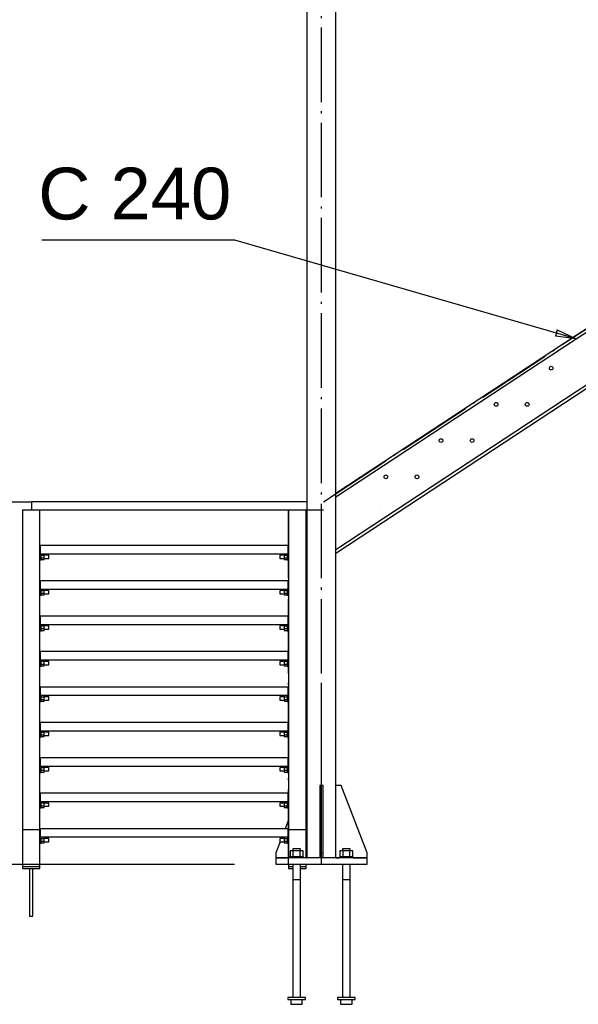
# Paper-space layout 'A0 Advance Steel' of a CAD drawing. Header units: millimetres. Extents: x 209 to 803, y 321 to 741.
# Tile 13 of 52: x 457 to 484, y 409 to 457. Entities that reach past the tile are written whole.
import ezdxf

# ---------------------------------------------------------------- set-up
doc = ezdxf.new("R2010")
doc.units = ezdxf.units.MM
doc.linetypes.add('ACAD_ISO04W100', pattern=[30, 24, -3, 0, -3])
doc.layers.get('0').update_dxf_attribs({"linetype": 'CONTINUOUS'})
for name, color, linetype in [('AS_Belki', 145, 'CONTINUOUS'), ('AS_Blachy', 30, 'CONTINUOUS'), ('AS_DIM_ON', 7, 'CONTINUOUS'), ('AS_INS_ON', 7, 'CONTINUOUS'), ('AS_Kotwy', 9, 'CONTINUOUS'), ('AS_Kraty', 9, 'CONTINUOUS'), ('AS_Schody', 253, 'CONTINUOUS'), ('AS_Sruby', 9, 'CONTINUOUS')]:
    doc.layers.add(name, color=color, linetype=linetype)
doc.styles.add('Arial', font='arial.ttf')

psp = doc.layouts.new('A0 Advance Steel')

# ---------------------------------------------------------------- linework, layer by layer
at = {"color": 0, "linetype": 'ByBlock', "lineweight": -2}
for p, q in [((482.688, 441.92), (482.596, 441.6)), ((482.688, 441.92), (483.603, 441.482)), ((483.603, 441.482), (482.596, 441.6))]:
    psp.add_line(p, q, dxfattribs=at)
at = {"color": 7}
psp.add_lwpolyline([(483.603, 441.482), (467.12, 446.243), (457.801, 446.243)], dxfattribs=at)
at = {"layer": 'AS_Belki', "color": 10, "linetype": 'ACAD_ISO04W100', "ltscale": 0.15}
for p, q in [((471.303, 416.114), (471.303, 673.767)), ((471.303, 416.114), (471.303, 673.767)), ((474.103, 433.214), (474.103, 433.214)), ((471.303, 430.814), (471.303, 430.814)), ((471.303, 418.089), (471.303, 424.788))]:
    psp.add_line(p, q, dxfattribs=at)
at = {"layer": 'AS_Belki', "linetype": 'Continuous', "ltscale": 0.15}
for p, q in [((470.603, 465.116), (470.603, 416.414)), ((472.003, 416.414), (472.003, 465.116))]:
    psp.add_line(p, q, dxfattribs=at)
at = {"layer": 'AS_Blachy', "linetype": 'Continuous', "ltscale": 0.15}
for p, q in [((457.741, 431.504), (457.711, 431.504)), ((457.741, 430.804), (457.741, 431.504)), ((469.711, 431.504), (469.681, 431.504)), ((469.681, 431.504), (469.681, 430.804)), ((457.711, 430.804), (457.741, 430.804)), ((469.681, 430.804), (469.711, 430.804)), ((457.741, 429.794), (457.711, 429.794)), ((457.741, 429.094), (457.741, 429.794)), ((469.711, 429.794), (469.681, 429.794)), ((469.681, 429.794), (469.681, 429.094)), ((457.711, 429.094), (457.741, 429.094)), ((469.681, 429.094), (469.711, 429.094)), ((457.741, 428.084), (457.711, 428.084)), ((469.711, 428.084), (469.681, 428.084)), ((457.741, 427.384), (457.741, 427.684)), ((469.681, 427.684), (469.681, 427.384)), ((457.711, 427.384), (457.741, 427.384)), ((469.681, 427.384), (469.711, 427.384)), ((457.741, 426.374), (457.711, 426.374)), ((457.741, 425.674), (457.741, 426.374)), ((469.711, 426.374), (469.681, 426.374)), ((469.681, 426.374), (469.681, 425.674)), ((457.711, 425.674), (457.741, 425.674)), ((469.681, 425.674), (469.711, 425.674)), ((457.741, 424.664), (457.711, 424.664)), ((457.741, 423.964), (457.741, 424.664)), ((469.711, 424.664), (469.681, 424.664)), ((469.681, 424.664), (469.681, 423.964)), ((457.711, 423.964), (457.741, 423.964)), ((469.681, 423.964), (469.711, 423.964)), ((457.741, 422.954), (457.711, 422.954)), ((457.741, 422.254), (457.741, 422.954)), ((469.711, 422.954), (469.681, 422.954)), ((469.681, 422.954), (469.681, 422.254)), ((457.711, 422.254), (457.741, 422.254)), ((469.681, 422.254), (469.711, 422.254)), ((457.741, 421.244), (457.711, 421.244)), ((457.741, 420.544), (457.741, 421.244)), ((469.711, 421.244), (469.681, 421.244)), ((469.681, 421.244), (469.681, 420.544)), ((457.711, 420.544), (457.741, 420.544)), ((469.681, 420.544), (469.711, 420.544)), ((470.603, 419.914), (470.561, 419.914)), ((471.383, 419.914), (471.223, 419.914)), ((471.223, 419.914), (471.223, 416.664)), ((471.383, 416.664), (471.383, 419.914)), ((472.253, 419.914), (472.003, 419.914)), ((473.503, 416.664), (472.253, 419.914)), ((457.741, 419.534), (457.711, 419.534)), ((457.741, 418.834), (457.741, 419.534)), ((469.711, 419.534), (469.681, 419.534)), ((469.681, 419.534), (469.681, 418.834)), ((457.711, 418.834), (457.741, 418.834)), ((469.681, 418.834), (469.711, 418.834)), ((469.711, 418.244), (469.549, 417.824)), ((457.711, 417.77), (456.861, 417.77)), ((456.861, 417.77), (456.861, 415.994)), ((457.741, 417.824), (457.711, 417.824)), ((457.711, 415.994), (457.711, 417.77)), ((457.741, 417.124), (457.741, 417.824)), ((469.711, 417.824), (469.681, 417.824)), ((469.681, 417.824), (469.681, 417.124)), ((470.561, 417.77), (469.711, 417.77)), ((469.711, 417.77), (469.711, 416.414)), ((470.561, 416.414), (470.561, 417.77)), ((457.711, 417.124), (457.741, 417.124)), ((469.307, 417.194), (469.103, 416.664)), ((469.395, 417.424), (469.368, 417.354)), ((469.681, 417.124), (469.711, 417.124)), ((469.103, 416.664), (469.103, 416.414)), ((471.223, 416.664), (471.383, 416.664)), ((471.223, 416.664), (471.223, 416.414)), ((471.383, 416.414), (471.383, 416.664)), ((473.503, 416.414), (473.503, 416.664)), ((469.103, 416.414), (469.711, 416.414)), ((473.503, 416.414), (469.103, 416.414)), ((469.103, 416.414), (469.103, 416.114)), ((469.103, 416.114), (473.503, 416.114)), ((469.711, 416.114), (469.711, 415.994)), ((470.561, 416.414), (470.603, 416.414)), ((470.561, 415.994), (470.561, 416.114)), ((472.003, 416.414), (472.173, 416.414)), ((472.833, 416.414), (473.503, 416.414)), ((473.503, 416.114), (473.503, 416.414)), ((456.861, 415.994), (457.711, 415.994)), ((456.861, 415.994), (456.861, 415.894)), ((456.861, 415.894), (457.711, 415.894)), ((457.711, 415.894), (457.711, 415.994)), ((469.711, 415.994), (469.923, 415.994)), ((469.711, 415.994), (469.711, 415.894)), ((469.711, 415.894), (469.923, 415.894)), ((470.283, 415.994), (470.561, 415.994)), ((470.283, 415.894), (470.561, 415.894)), ((470.561, 415.894), (470.561, 415.994))]:
    psp.add_line(p, q, dxfattribs=at)
at = {"layer": 'AS_DIM_ON', "color": 8}
for p in [(424.598, 416.114), (429.555, 416.114)]:
    psp.add_line(p, (467.103, 416.114), dxfattribs=at)
at = {"layer": 'AS_INS_ON', "color": 7}
psp.add_line((418.765, 433.614), (457.301, 433.614), dxfattribs=at)
at = {"layer": 'AS_Kotwy', "linetype": 'Continuous', "ltscale": 0.15}
for p, q in [((469.944, 416.754), (469.785, 416.754)), ((469.785, 416.754), (469.785, 416.464)), ((469.937, 416.844), (469.923, 416.844)), ((469.923, 416.844), (469.923, 416.754)), ((469.976, 416.844), (469.937, 416.844)), ((470.262, 416.754), (469.944, 416.754)), ((469.944, 416.464), (469.944, 416.754)), ((470.034, 416.844), (469.976, 416.844)), ((470.103, 416.844), (470.034, 416.844)), ((470.172, 416.844), (470.103, 416.844)), ((470.23, 416.844), (470.172, 416.844)), ((470.269, 416.844), (470.23, 416.844)), ((470.42, 416.754), (470.262, 416.754)), ((470.262, 416.754), (470.262, 416.464)), ((470.283, 416.844), (470.269, 416.844)), ((470.283, 416.754), (470.283, 416.844)), ((470.42, 416.464), (470.42, 416.754)), ((472.344, 416.754), (472.185, 416.754)), ((472.185, 416.754), (472.185, 416.464)), ((472.337, 416.844), (472.323, 416.844)), ((472.323, 416.844), (472.323, 416.754)), ((472.376, 416.844), (472.337, 416.844)), ((472.662, 416.754), (472.344, 416.754)), ((472.344, 416.464), (472.344, 416.754)), ((472.434, 416.844), (472.376, 416.844)), ((472.503, 416.844), (472.434, 416.844)), ((472.572, 416.844), (472.503, 416.844)), ((472.63, 416.844), (472.572, 416.844)), ((472.669, 416.844), (472.63, 416.844)), ((472.82, 416.754), (472.662, 416.754)), ((472.662, 416.754), (472.662, 416.464)), ((472.683, 416.844), (472.669, 416.844)), ((472.683, 416.754), (472.683, 416.844)), ((472.82, 416.464), (472.82, 416.754)), ((469.779, 416.464), (469.773, 416.464)), ((469.773, 416.464), (469.773, 416.414)), ((469.798, 416.464), (469.779, 416.464)), ((469.828, 416.464), (469.798, 416.464)), ((469.87, 416.464), (469.828, 416.464)), ((469.92, 416.464), (469.87, 416.464)), ((469.977, 416.464), (469.92, 416.464)), ((469.923, 416.114), (469.923, 415.364)), ((470.038, 416.464), (469.977, 416.464)), ((470.103, 416.464), (470.038, 416.464)), ((470.167, 416.464), (470.103, 416.464)), ((470.229, 416.464), (470.167, 416.464)), ((470.286, 416.464), (470.229, 416.464)), ((470.283, 415.364), (470.283, 416.114)), ((470.336, 416.464), (470.286, 416.464)), ((470.377, 416.464), (470.336, 416.464)), ((470.408, 416.464), (470.377, 416.464)), ((470.427, 416.464), (470.408, 416.464)), ((470.433, 416.464), (470.427, 416.464)), ((470.433, 416.414), (470.433, 416.464)), ((472.179, 416.464), (472.173, 416.464)), ((472.173, 416.464), (472.173, 416.414)), ((472.198, 416.464), (472.179, 416.464)), ((472.228, 416.464), (472.198, 416.464)), ((472.27, 416.464), (472.228, 416.464)), ((472.32, 416.464), (472.27, 416.464)), ((472.377, 416.464), (472.32, 416.464)), ((472.323, 416.114), (472.323, 415.364)), ((472.438, 416.464), (472.377, 416.464)), ((472.503, 416.464), (472.438, 416.464)), ((472.567, 416.464), (472.503, 416.464)), ((472.629, 416.464), (472.567, 416.464)), ((472.686, 416.464), (472.629, 416.464)), ((472.683, 415.364), (472.683, 416.114)), ((472.736, 416.464), (472.686, 416.464)), ((472.777, 416.464), (472.736, 416.464)), ((472.808, 416.464), (472.777, 416.464)), ((472.827, 416.464), (472.808, 416.464)), ((472.833, 416.464), (472.827, 416.464)), ((472.833, 416.414), (472.833, 416.464)), ((457.206, 415.894), (457.206, 413.594)), ((457.366, 413.594), (457.366, 415.894)), ((469.923, 415.364), (469.926, 415.364)), ((469.923, 415.364), (469.923, 409.669)), ((469.926, 415.364), (469.937, 415.364)), ((469.937, 415.364), (469.953, 415.364)), ((469.953, 415.364), (469.976, 415.364)), ((469.976, 415.364), (470.003, 415.364)), ((470.003, 415.364), (470.034, 415.364)), ((470.034, 415.364), (470.068, 415.364)), ((470.068, 415.364), (470.103, 415.364)), ((470.103, 415.364), (470.138, 415.364)), ((470.138, 415.364), (470.172, 415.364)), ((470.172, 415.364), (470.203, 415.364)), ((470.203, 415.364), (470.23, 415.364)), ((470.23, 415.364), (470.253, 415.364)), ((470.253, 415.364), (470.269, 415.364)), ((470.269, 415.364), (470.279, 415.364)), ((470.279, 415.364), (470.283, 415.364)), ((470.283, 409.669), (470.283, 415.364)), ((472.323, 415.364), (472.326, 415.364)), ((472.323, 415.364), (472.323, 409.669)), ((472.326, 415.364), (472.337, 415.364)), ((472.337, 415.364), (472.353, 415.364)), ((472.353, 415.364), (472.376, 415.364)), ((472.376, 415.364), (472.403, 415.364)), ((472.403, 415.364), (472.434, 415.364)), ((472.434, 415.364), (472.468, 415.364)), ((472.468, 415.364), (472.503, 415.364)), ((472.503, 415.364), (472.538, 415.364)), ((472.538, 415.364), (472.572, 415.364)), ((472.572, 415.364), (472.603, 415.364)), ((472.603, 415.364), (472.63, 415.364)), ((472.63, 415.364), (472.653, 415.364)), ((472.653, 415.364), (472.669, 415.364)), ((472.669, 415.364), (472.679, 415.364)), ((472.679, 415.364), (472.683, 415.364)), ((472.683, 409.669), (472.683, 415.364)), ((457.206, 413.594), (457.207, 413.594)), ((457.207, 413.594), (457.212, 413.594)), ((457.212, 413.594), (457.219, 413.594)), ((457.219, 413.594), (457.229, 413.594)), ((457.229, 413.594), (457.241, 413.594)), ((457.241, 413.594), (457.255, 413.594)), ((457.255, 413.594), (457.27, 413.594)), ((457.27, 413.594), (457.286, 413.594)), ((457.286, 413.594), (457.301, 413.594)), ((457.301, 413.594), (457.316, 413.594)), ((457.316, 413.594), (457.33, 413.594)), ((457.33, 413.594), (457.342, 413.594)), ((457.342, 413.594), (457.352, 413.594)), ((457.352, 413.594), (457.36, 413.594)), ((457.36, 413.594), (457.364, 413.594)), ((457.364, 413.594), (457.366, 413.594)), ((470.527, 409.669), (469.679, 409.669)), ((469.679, 409.669), (469.679, 409.569)), ((469.679, 409.569), (470.527, 409.569)), ((469.827, 409.569), (469.827, 409.344)), ((470.379, 409.344), (470.379, 409.569)), ((470.527, 409.569), (470.527, 409.669)), ((472.927, 409.669), (472.079, 409.669)), ((472.079, 409.669), (472.079, 409.569)), ((472.079, 409.569), (472.927, 409.569)), ((472.227, 409.569), (472.227, 409.344)), ((472.779, 409.344), (472.779, 409.569)), ((472.927, 409.569), (472.927, 409.669)), ((469.827, 409.344), (470.379, 409.344)), ((472.227, 409.344), (472.779, 409.344))]:
    psp.add_line(p, q, dxfattribs=at)
at = {"layer": 'AS_Kraty', "linetype": 'Continuous', "ltscale": 0.15}
for p, q in [((470.603, 433.614), (457.303, 433.614)), ((457.303, 433.614), (457.303, 433.214)), ((457.711, 433.214), (470.563, 433.214)), ((469.681, 431.504), (457.741, 431.504)), ((457.741, 431.104), (469.681, 431.104)), ((469.681, 429.794), (457.741, 429.794)), ((457.741, 429.394), (469.681, 429.394)), ((469.681, 428.084), (457.741, 428.084)), ((457.741, 427.684), (457.741, 428.084)), ((469.681, 428.084), (469.681, 427.684)), ((457.741, 427.684), (469.681, 427.684)), ((469.681, 426.374), (457.741, 426.374)), ((457.741, 425.974), (469.681, 425.974)), ((469.681, 424.664), (457.741, 424.664)), ((457.741, 424.264), (469.681, 424.264)), ((469.681, 422.954), (457.741, 422.954)), ((457.741, 422.554), (469.681, 422.554)), ((469.681, 421.244), (457.741, 421.244)), ((457.741, 420.844), (469.681, 420.844)), ((469.681, 419.534), (457.741, 419.534)), ((457.741, 419.134), (469.681, 419.134)), ((469.681, 417.824), (457.741, 417.824)), ((457.741, 417.424), (469.681, 417.424))]:
    psp.add_line(p, q, dxfattribs=at)
at = {"layer": 'AS_Schody', "color": 10, "linetype": 'ACAD_ISO04W100', "ltscale": 0.15}
for p, q in [((471.403, 433.614), (497.403, 450.714)), ((457.711, 416.114), (457.711, 433.214)), ((457.711, 433.214), (457.711, 433.214)), ((469.711, 416.114), (469.711, 433.214)), ((469.711, 433.214), (469.711, 433.214)), ((470.563, 433.214), (471.403, 433.214))]:
    psp.add_line(p, q, dxfattribs=at)
at = {"layer": 'AS_Schody', "linetype": 'Continuous', "ltscale": 0.15}
for p, q in [((495.203, 449.267), (483.603, 441.638)), ((483.603, 441.482), (495.203, 449.112)), ((495.203, 446.55), (483.603, 438.921)), ((483.603, 438.765), (495.203, 446.395)), ((483.603, 441.638), (472.003, 434.009)), ((472.003, 433.853), (483.603, 441.482)), ((483.603, 438.921), (472.003, 431.292)), ((472.003, 431.136), (483.603, 438.765)), ((456.861, 433.214), (457.711, 433.214)), ((456.861, 433.214), (456.861, 417.77)), ((457.711, 417.77), (457.711, 433.214)), ((469.711, 433.214), (469.711, 417.77)), ((470.561, 417.77), (470.561, 433.214)), ((470.563, 433.214), (470.603, 433.214)), ((470.563, 433.214), (470.563, 430.814)), ((470.563, 433.084), (470.603, 433.084)), ((470.603, 430.944), (470.563, 430.944)), ((470.563, 430.814), (470.603, 430.814))]:
    psp.add_line(p, q, dxfattribs=at)
for centre in [(482.396, 440.064), (479.735, 438.314), (481.235, 438.314), (477.074, 436.564), (478.574, 436.564), (474.414, 434.814), (475.914, 434.814)]:
    psp.add_circle(centre, 0.09, dxfattribs=at)
at = {"layer": 'AS_Sruby', "linetype": 'Continuous', "ltscale": 0.15}
for p, q in [((457.741, 430.804), (457.771, 430.804)), ((457.771, 431.101), (457.771, 431.104)), ((457.771, 431.093), (457.771, 431.101)), ((457.771, 431.079), (457.771, 431.093)), ((457.919, 431.088), (457.771, 431.088)), ((457.771, 431.06), (457.771, 431.079)), ((457.771, 431.037), (457.771, 431.06)), ((457.771, 431.011), (457.771, 431.037)), ((457.919, 431.021), (457.771, 431.021)), ((457.771, 430.983), (457.771, 431.011)), ((457.771, 430.954), (457.771, 430.983)), ((457.771, 430.925), (457.771, 430.954)), ((457.771, 430.897), (457.771, 430.925)), ((457.771, 430.871), (457.771, 430.897)), ((457.919, 430.887), (457.771, 430.887)), ((457.771, 430.848), (457.771, 430.871)), ((457.771, 430.829), (457.771, 430.848)), ((457.771, 430.815), (457.771, 430.829)), ((457.771, 430.82), (457.919, 430.82)), ((457.771, 430.807), (457.771, 430.815)), ((457.771, 430.804), (457.771, 430.807)), ((457.919, 431.021), (457.919, 431.088)), ((458.136, 431.034), (457.919, 431.034)), ((457.919, 430.887), (457.919, 431.021)), ((457.919, 430.82), (457.919, 430.887)), ((457.919, 430.874), (458.136, 430.874)), ((458.136, 431.028), (458.136, 431.034)), ((458.136, 431.011), (458.136, 431.028)), ((458.136, 430.985), (458.136, 431.011)), ((458.136, 430.954), (458.136, 430.985)), ((458.136, 430.923), (458.136, 430.954)), ((458.136, 430.897), (458.136, 430.923)), ((458.136, 430.88), (458.136, 430.897)), ((458.136, 430.874), (458.136, 430.88)), ((469.503, 431.034), (469.286, 431.034)), ((469.286, 431.034), (469.286, 431.028)), ((469.286, 431.028), (469.286, 431.011)), ((469.286, 431.011), (469.286, 430.985)), ((469.286, 430.985), (469.286, 430.954)), ((469.286, 430.954), (469.286, 430.923)), ((469.286, 430.923), (469.286, 430.897)), ((469.286, 430.897), (469.286, 430.88)), ((469.286, 430.88), (469.286, 430.874)), ((469.286, 430.874), (469.503, 430.874)), ((469.651, 431.088), (469.503, 431.088)), ((469.503, 431.088), (469.503, 431.021)), ((469.651, 431.021), (469.503, 431.021)), ((469.503, 431.021), (469.503, 430.887)), ((469.651, 430.887), (469.503, 430.887)), ((469.503, 430.887), (469.503, 430.82)), ((469.503, 430.82), (469.651, 430.82)), ((469.651, 431.104), (469.651, 431.101)), ((469.651, 431.101), (469.651, 431.093)), ((469.651, 431.093), (469.651, 431.079)), ((469.651, 431.079), (469.651, 431.06)), ((469.651, 431.06), (469.651, 431.037)), ((469.651, 431.037), (469.651, 431.011)), ((469.651, 431.011), (469.651, 430.983)), ((469.651, 430.983), (469.651, 430.954)), ((469.651, 430.954), (469.651, 430.925)), ((469.651, 430.925), (469.651, 430.897)), ((469.651, 430.897), (469.651, 430.871)), ((469.651, 430.871), (469.651, 430.848)), ((469.651, 430.848), (469.651, 430.829)), ((469.651, 430.829), (469.651, 430.815)), ((469.651, 430.815), (469.651, 430.807)), ((469.651, 430.807), (469.651, 430.804)), ((469.651, 430.804), (469.681, 430.804)), ((457.771, 429.391), (457.771, 429.394)), ((457.771, 429.383), (457.771, 429.391)), ((457.771, 429.369), (457.771, 429.383)), ((457.919, 429.378), (457.771, 429.378)), ((457.771, 429.35), (457.771, 429.369)), ((457.771, 429.327), (457.771, 429.35)), ((457.919, 429.311), (457.919, 429.378)), ((469.651, 429.378), (469.503, 429.378)), ((469.503, 429.378), (469.503, 429.311)), ((469.651, 429.394), (469.651, 429.391)), ((469.651, 429.391), (469.651, 429.383)), ((469.651, 429.383), (469.651, 429.369)), ((469.651, 429.369), (469.651, 429.35)), ((469.651, 429.35), (469.651, 429.327)), ((457.741, 429.094), (457.771, 429.094)), ((457.771, 429.301), (457.771, 429.327)), ((457.919, 429.311), (457.771, 429.311)), ((457.771, 429.273), (457.771, 429.301)), ((457.771, 429.244), (457.771, 429.273)), ((457.771, 429.215), (457.771, 429.244)), ((457.771, 429.187), (457.771, 429.215)), ((457.771, 429.161), (457.771, 429.187)), ((457.919, 429.177), (457.771, 429.177)), ((457.771, 429.138), (457.771, 429.161)), ((457.771, 429.119), (457.771, 429.138)), ((457.771, 429.105), (457.771, 429.119)), ((457.771, 429.11), (457.919, 429.11)), ((457.771, 429.097), (457.771, 429.105)), ((457.771, 429.094), (457.771, 429.097)), ((458.136, 429.324), (457.919, 429.324)), ((457.919, 429.177), (457.919, 429.311)), ((457.919, 429.11), (457.919, 429.177)), ((457.919, 429.164), (458.136, 429.164)), ((458.136, 429.318), (458.136, 429.324)), ((458.136, 429.301), (458.136, 429.318)), ((458.136, 429.275), (458.136, 429.301)), ((458.136, 429.244), (458.136, 429.275)), ((458.136, 429.213), (458.136, 429.244)), ((458.136, 429.187), (458.136, 429.213)), ((458.136, 429.17), (458.136, 429.187)), ((458.136, 429.164), (458.136, 429.17)), ((469.503, 429.324), (469.286, 429.324)), ((469.286, 429.324), (469.286, 429.318)), ((469.286, 429.318), (469.286, 429.301)), ((469.286, 429.301), (469.286, 429.275)), ((469.286, 429.275), (469.286, 429.244)), ((469.286, 429.244), (469.286, 429.213)), ((469.286, 429.213), (469.286, 429.187)), ((469.286, 429.187), (469.286, 429.17)), ((469.286, 429.17), (469.286, 429.164)), ((469.286, 429.164), (469.503, 429.164)), ((469.651, 429.311), (469.503, 429.311)), ((469.503, 429.311), (469.503, 429.177)), ((469.651, 429.177), (469.503, 429.177)), ((469.503, 429.177), (469.503, 429.11)), ((469.503, 429.11), (469.651, 429.11)), ((469.651, 429.327), (469.651, 429.301)), ((469.651, 429.301), (469.651, 429.273)), ((469.651, 429.273), (469.651, 429.244)), ((469.651, 429.244), (469.651, 429.215)), ((469.651, 429.215), (469.651, 429.187)), ((469.651, 429.187), (469.651, 429.161)), ((469.651, 429.161), (469.651, 429.138)), ((469.651, 429.138), (469.651, 429.119)), ((469.651, 429.119), (469.651, 429.105)), ((469.651, 429.105), (469.651, 429.097)), ((469.651, 429.097), (469.651, 429.094)), ((469.651, 429.094), (469.681, 429.094)), ((457.771, 427.681), (457.771, 427.684)), ((457.771, 427.673), (457.771, 427.681)), ((457.771, 427.659), (457.771, 427.673)), ((457.919, 427.668), (457.771, 427.668)), ((457.771, 427.64), (457.771, 427.659)), ((457.771, 427.617), (457.771, 427.64)), ((457.771, 427.591), (457.771, 427.617)), ((457.919, 427.601), (457.771, 427.601)), ((457.771, 427.563), (457.771, 427.591)), ((457.771, 427.534), (457.771, 427.563)), ((457.771, 427.505), (457.771, 427.534)), ((457.771, 427.477), (457.771, 427.505)), ((457.771, 427.451), (457.771, 427.477)), ((457.919, 427.467), (457.771, 427.467)), ((457.771, 427.428), (457.771, 427.451)), ((457.919, 427.601), (457.919, 427.668)), ((458.136, 427.614), (457.919, 427.614)), ((457.919, 427.467), (457.919, 427.601)), ((457.919, 427.4), (457.919, 427.467)), ((457.919, 427.454), (458.136, 427.454)), ((458.136, 427.608), (458.136, 427.614)), ((458.136, 427.591), (458.136, 427.608)), ((458.136, 427.565), (458.136, 427.591)), ((458.136, 427.534), (458.136, 427.565)), ((458.136, 427.503), (458.136, 427.534)), ((458.136, 427.477), (458.136, 427.503)), ((458.136, 427.46), (458.136, 427.477)), ((458.136, 427.454), (458.136, 427.46)), ((469.503, 427.614), (469.286, 427.614)), ((469.286, 427.614), (469.286, 427.608)), ((469.286, 427.608), (469.286, 427.591)), ((469.286, 427.591), (469.286, 427.565)), ((469.286, 427.565), (469.286, 427.534)), ((469.286, 427.534), (469.286, 427.503)), ((469.286, 427.503), (469.286, 427.477)), ((469.286, 427.477), (469.286, 427.46)), ((469.286, 427.46), (469.286, 427.454)), ((469.286, 427.454), (469.503, 427.454)), ((469.651, 427.668), (469.503, 427.668)), ((469.503, 427.668), (469.503, 427.601)), ((469.651, 427.601), (469.503, 427.601)), ((469.503, 427.601), (469.503, 427.467)), ((469.651, 427.467), (469.503, 427.467)), ((469.503, 427.467), (469.503, 427.4)), ((469.651, 427.684), (469.651, 427.681)), ((469.651, 427.681), (469.651, 427.673)), ((469.651, 427.673), (469.651, 427.659)), ((469.651, 427.659), (469.651, 427.64)), ((469.651, 427.64), (469.651, 427.617)), ((469.651, 427.617), (469.651, 427.591)), ((469.651, 427.591), (469.651, 427.563)), ((469.651, 427.563), (469.651, 427.534)), ((469.651, 427.534), (469.651, 427.505)), ((469.651, 427.505), (469.651, 427.477)), ((469.651, 427.477), (469.651, 427.451)), ((469.651, 427.451), (469.651, 427.428)), ((457.741, 427.384), (457.771, 427.384)), ((457.771, 427.409), (457.771, 427.428)), ((457.771, 427.395), (457.771, 427.409)), ((457.771, 427.4), (457.919, 427.4)), ((457.771, 427.387), (457.771, 427.395)), ((457.771, 427.384), (457.771, 427.387)), ((469.503, 427.4), (469.651, 427.4)), ((469.651, 427.428), (469.651, 427.409)), ((469.651, 427.409), (469.651, 427.395)), ((469.651, 427.395), (469.651, 427.387)), ((469.651, 427.387), (469.651, 427.384)), ((469.651, 427.384), (469.681, 427.384)), ((457.741, 425.674), (457.771, 425.674)), ((457.771, 425.971), (457.771, 425.974)), ((457.771, 425.963), (457.771, 425.971)), ((457.771, 425.949), (457.771, 425.963)), ((457.919, 425.958), (457.771, 425.958)), ((457.771, 425.93), (457.771, 425.949)), ((457.771, 425.907), (457.771, 425.93)), ((457.771, 425.881), (457.771, 425.907)), ((457.919, 425.891), (457.771, 425.891)), ((457.771, 425.853), (457.771, 425.881)), ((457.771, 425.824), (457.771, 425.853)), ((457.771, 425.795), (457.771, 425.824)), ((457.771, 425.767), (457.771, 425.795)), ((457.771, 425.741), (457.771, 425.767)), ((457.919, 425.757), (457.771, 425.757)), ((457.771, 425.718), (457.771, 425.741)), ((457.771, 425.699), (457.771, 425.718)), ((457.771, 425.685), (457.771, 425.699)), ((457.771, 425.69), (457.919, 425.69)), ((457.771, 425.677), (457.771, 425.685)), ((457.771, 425.674), (457.771, 425.677)), ((457.919, 425.891), (457.919, 425.958)), ((458.136, 425.904), (457.919, 425.904)), ((457.919, 425.757), (457.919, 425.891)), ((457.919, 425.69), (457.919, 425.757)), ((457.919, 425.744), (458.136, 425.744)), ((458.136, 425.898), (458.136, 425.904)), ((458.136, 425.881), (458.136, 425.898)), ((458.136, 425.855), (458.136, 425.881)), ((458.136, 425.824), (458.136, 425.855)), ((458.136, 425.793), (458.136, 425.824)), ((458.136, 425.767), (458.136, 425.793)), ((458.136, 425.75), (458.136, 425.767)), ((458.136, 425.744), (458.136, 425.75)), ((469.503, 425.904), (469.286, 425.904)), ((469.286, 425.904), (469.286, 425.898)), ((469.286, 425.898), (469.286, 425.881)), ((469.286, 425.881), (469.286, 425.855)), ((469.286, 425.855), (469.286, 425.824)), ((469.286, 425.824), (469.286, 425.793)), ((469.286, 425.793), (469.286, 425.767)), ((469.286, 425.767), (469.286, 425.75)), ((469.286, 425.75), (469.286, 425.744)), ((469.286, 425.744), (469.503, 425.744)), ((469.651, 425.958), (469.503, 425.958)), ((469.503, 425.958), (469.503, 425.891)), ((469.651, 425.891), (469.503, 425.891)), ((469.503, 425.891), (469.503, 425.757)), ((469.651, 425.757), (469.503, 425.757)), ((469.503, 425.757), (469.503, 425.69)), ((469.503, 425.69), (469.651, 425.69)), ((469.651, 425.974), (469.651, 425.971)), ((469.651, 425.971), (469.651, 425.963)), ((469.651, 425.963), (469.651, 425.949)), ((469.651, 425.949), (469.651, 425.93)), ((469.651, 425.93), (469.651, 425.907)), ((469.651, 425.907), (469.651, 425.881)), ((469.651, 425.881), (469.651, 425.853)), ((469.651, 425.853), (469.651, 425.824)), ((469.651, 425.824), (469.651, 425.795)), ((469.651, 425.795), (469.651, 425.767)), ((469.651, 425.767), (469.651, 425.741)), ((469.651, 425.741), (469.651, 425.718)), ((469.651, 425.718), (469.651, 425.699)), ((469.651, 425.699), (469.651, 425.685)), ((469.651, 425.685), (469.651, 425.677)), ((469.651, 425.677), (469.651, 425.674)), ((469.651, 425.674), (469.681, 425.674)), ((457.771, 424.261), (457.771, 424.264)), ((457.771, 424.253), (457.771, 424.261)), ((457.771, 424.239), (457.771, 424.253)), ((457.919, 424.248), (457.771, 424.248)), ((457.771, 424.22), (457.771, 424.239)), ((457.771, 424.197), (457.771, 424.22)), ((457.771, 424.171), (457.771, 424.197)), ((457.919, 424.181), (457.771, 424.181)), ((457.771, 424.143), (457.771, 424.171)), ((457.771, 424.114), (457.771, 424.143)), ((457.771, 424.085), (457.771, 424.114)), ((457.919, 424.181), (457.919, 424.248)), ((458.136, 424.194), (457.919, 424.194)), ((457.919, 424.047), (457.919, 424.181)), ((458.136, 424.188), (458.136, 424.194)), ((458.136, 424.171), (458.136, 424.188)), ((458.136, 424.145), (458.136, 424.171)), ((458.136, 424.114), (458.136, 424.145)), ((458.136, 424.083), (458.136, 424.114)), ((469.503, 424.194), (469.286, 424.194)), ((469.286, 424.194), (469.286, 424.188)), ((469.286, 424.188), (469.286, 424.171)), ((469.286, 424.171), (469.286, 424.145)), ((469.286, 424.145), (469.286, 424.114)), ((469.286, 424.114), (469.286, 424.083)), ((469.651, 424.248), (469.503, 424.248)), ((469.503, 424.248), (469.503, 424.181)), ((469.651, 424.181), (469.503, 424.181)), ((469.503, 424.181), (469.503, 424.047)), ((469.651, 424.264), (469.651, 424.261)), ((469.651, 424.261), (469.651, 424.253)), ((469.651, 424.253), (469.651, 424.239)), ((469.651, 424.239), (469.651, 424.22)), ((469.651, 424.22), (469.651, 424.197)), ((469.651, 424.197), (469.651, 424.171)), ((469.651, 424.171), (469.651, 424.143)), ((469.651, 424.143), (469.651, 424.114)), ((469.651, 424.114), (469.651, 424.085)), ((457.741, 423.964), (457.771, 423.964)), ((457.771, 424.057), (457.771, 424.085)), ((457.771, 424.031), (457.771, 424.057)), ((457.919, 424.047), (457.771, 424.047)), ((457.771, 424.008), (457.771, 424.031)), ((457.771, 423.989), (457.771, 424.008)), ((457.771, 423.975), (457.771, 423.989)), ((457.771, 423.98), (457.919, 423.98)), ((457.771, 423.967), (457.771, 423.975)), ((457.771, 423.964), (457.771, 423.967)), ((457.919, 423.98), (457.919, 424.047)), ((457.919, 424.034), (458.136, 424.034)), ((458.136, 424.057), (458.136, 424.083)), ((458.136, 424.04), (458.136, 424.057)), ((458.136, 424.034), (458.136, 424.04)), ((469.286, 424.083), (469.286, 424.057)), ((469.286, 424.057), (469.286, 424.04)), ((469.286, 424.04), (469.286, 424.034)), ((469.286, 424.034), (469.503, 424.034)), ((469.651, 424.047), (469.503, 424.047)), ((469.503, 424.047), (469.503, 423.98)), ((469.503, 423.98), (469.651, 423.98)), ((469.651, 424.085), (469.651, 424.057)), ((469.651, 424.057), (469.651, 424.031)), ((469.651, 424.031), (469.651, 424.008)), ((469.651, 424.008), (469.651, 423.989)), ((469.651, 423.989), (469.651, 423.975)), ((469.651, 423.975), (469.651, 423.967)), ((469.651, 423.967), (469.651, 423.964)), ((469.651, 423.964), (469.681, 423.964)), ((457.741, 422.254), (457.771, 422.254)), ((457.771, 422.551), (457.771, 422.554)), ((457.771, 422.543), (457.771, 422.551)), ((457.771, 422.529), (457.771, 422.543)), ((457.919, 422.538), (457.771, 422.538)), ((457.771, 422.51), (457.771, 422.529)), ((457.771, 422.487), (457.771, 422.51)), ((457.771, 422.461), (457.771, 422.487)), ((457.919, 422.471), (457.771, 422.471)), ((457.771, 422.433), (457.771, 422.461)), ((457.771, 422.404), (457.771, 422.433)), ((457.771, 422.375), (457.771, 422.404)), ((457.771, 422.347), (457.771, 422.375)), ((457.771, 422.321), (457.771, 422.347)), ((457.919, 422.337), (457.771, 422.337)), ((457.771, 422.298), (457.771, 422.321)), ((457.771, 422.279), (457.771, 422.298)), ((457.771, 422.265), (457.771, 422.279)), ((457.771, 422.27), (457.919, 422.27)), ((457.771, 422.257), (457.771, 422.265)), ((457.771, 422.254), (457.771, 422.257)), ((457.919, 422.471), (457.919, 422.538)), ((458.136, 422.484), (457.919, 422.484)), ((457.919, 422.337), (457.919, 422.471)), ((457.919, 422.27), (457.919, 422.337)), ((457.919, 422.324), (458.136, 422.324)), ((458.136, 422.478), (458.136, 422.484)), ((458.136, 422.461), (458.136, 422.478)), ((458.136, 422.435), (458.136, 422.461)), ((458.136, 422.404), (458.136, 422.435)), ((458.136, 422.373), (458.136, 422.404)), ((458.136, 422.347), (458.136, 422.373)), ((458.136, 422.33), (458.136, 422.347)), ((458.136, 422.324), (458.136, 422.33)), ((469.503, 422.484), (469.286, 422.484)), ((469.286, 422.484), (469.286, 422.478)), ((469.286, 422.478), (469.286, 422.461)), ((469.286, 422.461), (469.286, 422.435)), ((469.286, 422.435), (469.286, 422.404)), ((469.286, 422.404), (469.286, 422.373)), ((469.286, 422.373), (469.286, 422.347)), ((469.286, 422.347), (469.286, 422.33)), ((469.286, 422.33), (469.286, 422.324)), ((469.286, 422.324), (469.503, 422.324)), ((469.651, 422.538), (469.503, 422.538)), ((469.503, 422.538), (469.503, 422.471)), ((469.651, 422.471), (469.503, 422.471)), ((469.503, 422.471), (469.503, 422.337)), ((469.651, 422.337), (469.503, 422.337)), ((469.503, 422.337), (469.503, 422.27)), ((469.503, 422.27), (469.651, 422.27)), ((469.651, 422.554), (469.651, 422.551)), ((469.651, 422.551), (469.651, 422.543)), ((469.651, 422.543), (469.651, 422.529)), ((469.651, 422.529), (469.651, 422.51)), ((469.651, 422.51), (469.651, 422.487)), ((469.651, 422.487), (469.651, 422.461)), ((469.651, 422.461), (469.651, 422.433)), ((469.651, 422.433), (469.651, 422.404)), ((469.651, 422.404), (469.651, 422.375)), ((469.651, 422.375), (469.651, 422.347)), ((469.651, 422.347), (469.651, 422.321)), ((469.651, 422.321), (469.651, 422.298)), ((469.651, 422.298), (469.651, 422.279)), ((469.651, 422.279), (469.651, 422.265)), ((469.651, 422.265), (469.651, 422.257)), ((469.651, 422.257), (469.651, 422.254)), ((469.651, 422.254), (469.681, 422.254)), ((457.771, 420.841), (457.771, 420.844)), ((457.771, 420.833), (457.771, 420.841)), ((457.771, 420.819), (457.771, 420.833)), ((457.919, 420.828), (457.771, 420.828)), ((457.771, 420.8), (457.771, 420.819)), ((457.771, 420.777), (457.771, 420.8)), ((457.771, 420.751), (457.771, 420.777)), ((457.919, 420.761), (457.919, 420.828)), ((458.136, 420.774), (457.919, 420.774)), ((458.136, 420.768), (458.136, 420.774)), ((469.503, 420.774), (469.286, 420.774)), ((469.286, 420.774), (469.286, 420.768)), ((469.651, 420.828), (469.503, 420.828)), ((469.503, 420.828), (469.503, 420.761)), ((469.651, 420.844), (469.651, 420.841)), ((469.651, 420.841), (469.651, 420.833)), ((469.651, 420.833), (469.651, 420.819)), ((469.651, 420.819), (469.651, 420.8)), ((469.651, 420.8), (469.651, 420.777)), ((469.651, 420.777), (469.651, 420.751)), ((457.741, 420.544), (457.771, 420.544)), ((457.919, 420.761), (457.771, 420.761)), ((457.771, 420.723), (457.771, 420.751)), ((457.771, 420.694), (457.771, 420.723)), ((457.771, 420.665), (457.771, 420.694)), ((457.771, 420.637), (457.771, 420.665)), ((457.771, 420.611), (457.771, 420.637)), ((457.919, 420.627), (457.771, 420.627)), ((457.771, 420.588), (457.771, 420.611)), ((457.771, 420.569), (457.771, 420.588)), ((457.771, 420.555), (457.771, 420.569)), ((457.771, 420.56), (457.919, 420.56)), ((457.771, 420.547), (457.771, 420.555)), ((457.771, 420.544), (457.771, 420.547)), ((457.919, 420.627), (457.919, 420.761)), ((457.919, 420.56), (457.919, 420.627)), ((457.919, 420.614), (458.136, 420.614)), ((458.136, 420.751), (458.136, 420.768)), ((458.136, 420.725), (458.136, 420.751)), ((458.136, 420.694), (458.136, 420.725)), ((458.136, 420.663), (458.136, 420.694)), ((458.136, 420.637), (458.136, 420.663)), ((458.136, 420.62), (458.136, 420.637)), ((458.136, 420.614), (458.136, 420.62)), ((469.286, 420.768), (469.286, 420.751)), ((469.286, 420.751), (469.286, 420.725)), ((469.286, 420.725), (469.286, 420.694)), ((469.286, 420.694), (469.286, 420.663)), ((469.286, 420.663), (469.286, 420.637)), ((469.286, 420.637), (469.286, 420.62)), ((469.286, 420.62), (469.286, 420.614)), ((469.286, 420.614), (469.503, 420.614)), ((469.651, 420.761), (469.503, 420.761)), ((469.503, 420.761), (469.503, 420.627)), ((469.651, 420.627), (469.503, 420.627)), ((469.503, 420.627), (469.503, 420.56)), ((469.503, 420.56), (469.651, 420.56)), ((469.651, 420.751), (469.651, 420.723)), ((469.651, 420.723), (469.651, 420.694)), ((469.651, 420.694), (469.651, 420.665)), ((469.651, 420.665), (469.651, 420.637)), ((469.651, 420.637), (469.651, 420.611)), ((469.651, 420.611), (469.651, 420.588)), ((469.651, 420.588), (469.651, 420.569)), ((469.651, 420.569), (469.651, 420.555)), ((469.651, 420.555), (469.651, 420.547)), ((469.651, 420.547), (469.651, 420.544)), ((469.651, 420.544), (469.681, 420.544)), ((457.771, 419.131), (457.771, 419.134)), ((457.771, 419.123), (457.771, 419.131)), ((457.771, 419.109), (457.771, 419.123)), ((457.919, 419.118), (457.771, 419.118)), ((457.771, 419.09), (457.771, 419.109)), ((457.771, 419.067), (457.771, 419.09)), ((457.771, 419.041), (457.771, 419.067)), ((457.919, 419.051), (457.771, 419.051)), ((457.771, 419.013), (457.771, 419.041)), ((457.771, 418.984), (457.771, 419.013)), ((457.771, 418.955), (457.771, 418.984)), ((457.771, 418.927), (457.771, 418.955)), ((457.771, 418.901), (457.771, 418.927)), ((457.919, 418.917), (457.771, 418.917)), ((457.771, 418.878), (457.771, 418.901)), ((457.771, 418.859), (457.771, 418.878)), ((457.919, 419.051), (457.919, 419.118)), ((458.136, 419.064), (457.919, 419.064)), ((457.919, 418.917), (457.919, 419.051)), ((457.919, 418.85), (457.919, 418.917)), ((457.919, 418.904), (458.136, 418.904)), ((458.136, 419.058), (458.136, 419.064)), ((458.136, 419.041), (458.136, 419.058)), ((458.136, 419.015), (458.136, 419.041)), ((458.136, 418.984), (458.136, 419.015)), ((458.136, 418.953), (458.136, 418.984)), ((458.136, 418.927), (458.136, 418.953)), ((458.136, 418.91), (458.136, 418.927)), ((458.136, 418.904), (458.136, 418.91)), ((469.503, 419.064), (469.286, 419.064)), ((469.286, 419.064), (469.286, 419.058)), ((469.286, 419.058), (469.286, 419.041)), ((469.286, 419.041), (469.286, 419.015)), ((469.286, 419.015), (469.286, 418.984)), ((469.286, 418.984), (469.286, 418.953)), ((469.286, 418.953), (469.286, 418.927)), ((469.286, 418.927), (469.286, 418.91)), ((469.286, 418.91), (469.286, 418.904)), ((469.286, 418.904), (469.503, 418.904)), ((469.651, 419.118), (469.503, 419.118)), ((469.503, 419.118), (469.503, 419.051)), ((469.651, 419.051), (469.503, 419.051)), ((469.503, 419.051), (469.503, 418.917)), ((469.651, 418.917), (469.503, 418.917)), ((469.503, 418.917), (469.503, 418.85)), ((469.651, 419.134), (469.651, 419.131)), ((469.651, 419.131), (469.651, 419.123)), ((469.651, 419.123), (469.651, 419.109)), ((469.651, 419.109), (469.651, 419.09)), ((469.651, 419.09), (469.651, 419.067)), ((469.651, 419.067), (469.651, 419.041)), ((469.651, 419.041), (469.651, 419.013)), ((469.651, 419.013), (469.651, 418.984)), ((469.651, 418.984), (469.651, 418.955)), ((469.651, 418.955), (469.651, 418.927)), ((469.651, 418.927), (469.651, 418.901)), ((469.651, 418.901), (469.651, 418.878)), ((469.651, 418.878), (469.651, 418.859)), ((457.741, 418.834), (457.771, 418.834)), ((457.771, 418.845), (457.771, 418.859)), ((457.771, 418.85), (457.919, 418.85)), ((457.771, 418.837), (457.771, 418.845)), ((457.771, 418.834), (457.771, 418.837)), ((469.503, 418.85), (469.651, 418.85)), ((469.651, 418.859), (469.651, 418.845)), ((469.651, 418.845), (469.651, 418.837)), ((469.651, 418.837), (469.651, 418.834)), ((469.651, 418.834), (469.681, 418.834)), ((457.741, 417.124), (457.771, 417.124)), ((457.771, 417.421), (457.771, 417.424)), ((457.771, 417.413), (457.771, 417.421)), ((457.771, 417.399), (457.771, 417.413)), ((457.919, 417.408), (457.771, 417.408)), ((457.771, 417.38), (457.771, 417.399)), ((457.771, 417.357), (457.771, 417.38)), ((457.771, 417.331), (457.771, 417.357)), ((457.919, 417.341), (457.771, 417.341)), ((457.771, 417.303), (457.771, 417.331)), ((457.771, 417.274), (457.771, 417.303)), ((457.771, 417.245), (457.771, 417.274)), ((457.771, 417.217), (457.771, 417.245)), ((457.771, 417.191), (457.771, 417.217)), ((457.919, 417.207), (457.771, 417.207)), ((457.771, 417.168), (457.771, 417.191)), ((457.771, 417.149), (457.771, 417.168)), ((457.771, 417.135), (457.771, 417.149)), ((457.771, 417.14), (457.919, 417.14)), ((457.771, 417.127), (457.771, 417.135)), ((457.771, 417.124), (457.771, 417.127)), ((457.919, 417.341), (457.919, 417.408)), ((458.136, 417.354), (457.919, 417.354)), ((457.919, 417.207), (457.919, 417.341)), ((457.919, 417.14), (457.919, 417.207)), ((457.919, 417.194), (458.136, 417.194)), ((458.136, 417.348), (458.136, 417.354)), ((458.136, 417.331), (458.136, 417.348)), ((458.136, 417.305), (458.136, 417.331)), ((458.136, 417.274), (458.136, 417.305)), ((458.136, 417.243), (458.136, 417.274)), ((458.136, 417.217), (458.136, 417.243)), ((458.136, 417.2), (458.136, 417.217)), ((458.136, 417.194), (458.136, 417.2)), ((469.503, 417.354), (469.286, 417.354)), ((469.286, 417.354), (469.286, 417.348)), ((469.286, 417.348), (469.286, 417.331)), ((469.286, 417.331), (469.286, 417.305)), ((469.286, 417.305), (469.286, 417.274)), ((469.286, 417.274), (469.286, 417.243)), ((469.286, 417.243), (469.286, 417.217)), ((469.286, 417.217), (469.286, 417.2)), ((469.286, 417.2), (469.286, 417.194)), ((469.286, 417.194), (469.503, 417.194)), ((469.651, 417.408), (469.503, 417.408)), ((469.503, 417.408), (469.503, 417.341)), ((469.651, 417.341), (469.503, 417.341)), ((469.503, 417.341), (469.503, 417.207)), ((469.651, 417.207), (469.503, 417.207)), ((469.503, 417.207), (469.503, 417.14)), ((469.503, 417.14), (469.651, 417.14)), ((469.651, 417.424), (469.651, 417.421)), ((469.651, 417.421), (469.651, 417.413)), ((469.651, 417.413), (469.651, 417.399)), ((469.651, 417.399), (469.651, 417.38)), ((469.651, 417.38), (469.651, 417.357)), ((469.651, 417.357), (469.651, 417.331)), ((469.651, 417.331), (469.651, 417.303)), ((469.651, 417.303), (469.651, 417.274)), ((469.651, 417.274), (469.651, 417.245)), ((469.651, 417.245), (469.651, 417.217)), ((469.651, 417.217), (469.651, 417.191)), ((469.651, 417.191), (469.651, 417.168)), ((469.651, 417.168), (469.651, 417.149)), ((469.651, 417.149), (469.651, 417.135)), ((469.651, 417.135), (469.651, 417.127)), ((469.651, 417.127), (469.651, 417.124)), ((469.651, 417.124), (469.681, 417.124))]:
    psp.add_line(p, q, dxfattribs=at)

# ---------------------------------------------------------------- texts
at = {"color": 7, "style": 'Arial'}
psp.add_text('C 240', height=2.5, dxfattribs=at).set_placement((457.627, 447.243))

doc.saveas('drawing.dxf')
